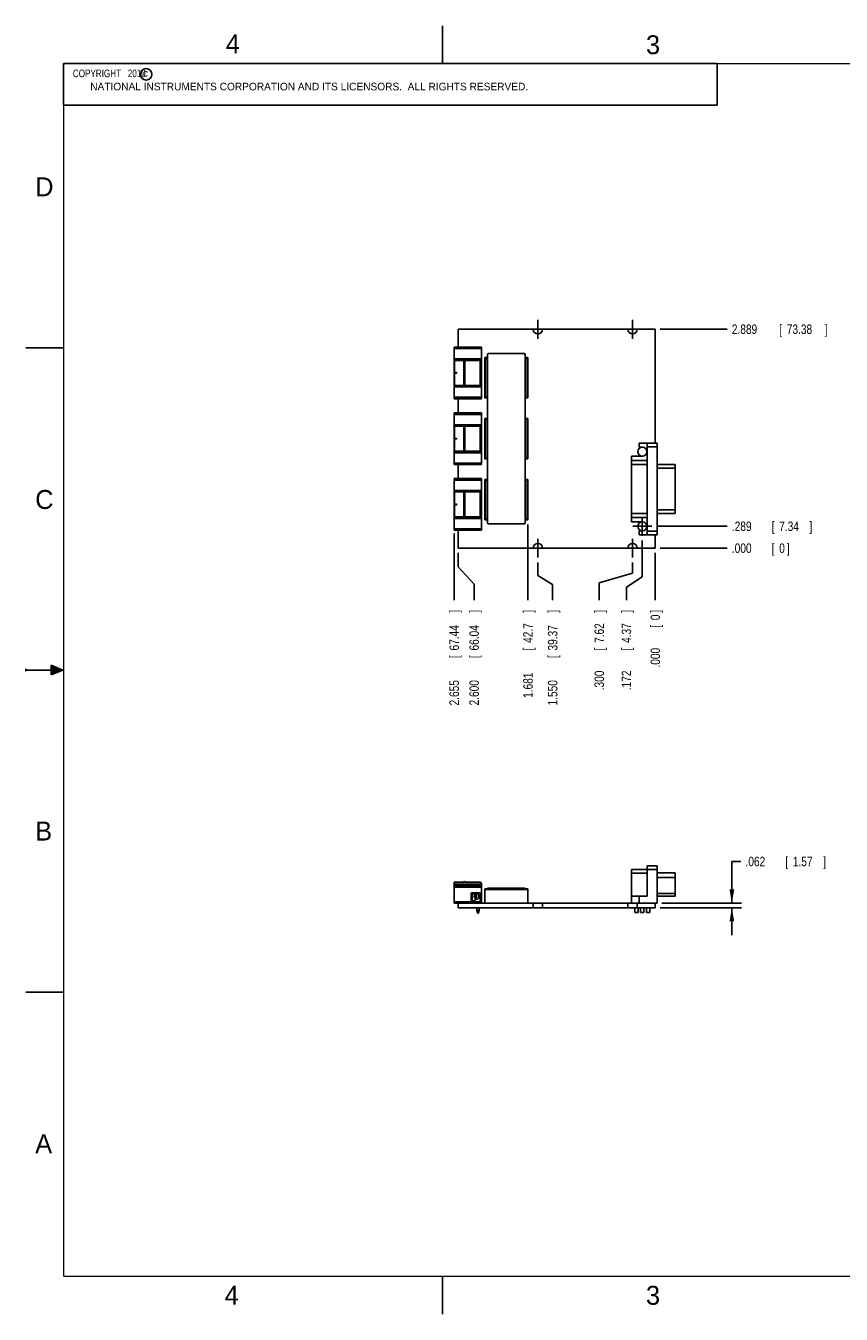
# Model space of a CAD drawing. Header units: inches. Extents: x 0 to 22, y 0 to 17.
# Tile 1 of 8: x 0 to 10.8, y 0 to 17. Entities that reach past the tile are written whole.
import ezdxf

# ---------------------------------------------------------------- set-up
doc = ezdxf.new("R2010")
doc.units = ezdxf.units.IN
doc.header["$LTSCALE"] = 1.21
doc.header["$MEASUREMENT"] = 0
doc.linetypes.add('CENTER', pattern=[0.6, 0.375, -0.075, 0.075, -0.075])
doc.layers.get('0').update_dxf_attribs({"linetype": 'CONTINUOUS'})
doc.layers.add('DEFAULT_1', color=7, linetype='CENTER')
doc.layers.add('DIMENSIONS', color=7, linetype='CONTINUOUS')
doc.styles.get("Standard").update_dxf_attribs({"font": 'txt', "width": 0.8})
doc.dimstyles.new('DIMSTYLE_1', dxfattribs={"dimtxt": 0.125, "dimasz": 0.18, "dimexe": 0.18, "dimexo": 0.0625, "dimgap": 0.09, "dimtad": 0, "dimtih": 1, "dimtoh": 1, "dimdec": 3, "dimzin": 4, "dimdsep": 46, "dimtxsty": 'STANDARD', "dimblk": '_FILLED', "dimblk1": '_FILLED', "dimblk2": '_FILLED', "dimcen": 0.09, "dimadec": 0, "dimazin": 0, "dimtp": 0.01, "dimtm": 0.01, "dimtfac": 1, "dimtdec": 3, "dimtofl": 0, "dimtmove": 0, "dimatfit": 3, "dimldrblk": '_FILLED', "dimfxl": 1, "dimtolj": 1, "dimtzin": 4, "dimarcsym": 0})
doc.dimstyles.new('DIMSTYLE_2', dxfattribs={"dimtxt": 0.125, "dimasz": 0.18, "dimexe": 0.18, "dimexo": 0.0625, "dimgap": 0.09, "dimtad": 0, "dimtih": 1, "dimtoh": 1, "dimdec": 3, "dimzin": 4, "dimdsep": 46, "dimtxsty": 'STANDARD', "dimblk": '_FILLED', "dimblk1": '_FILLED', "dimblk2": '_FILLED', "dimcen": 0.09, "dimadec": 0, "dimazin": 0, "dimtp": 0.01, "dimtm": 0.01, "dimtfac": 1, "dimtdec": 3, "dimtofl": 0, "dimtmove": 0, "dimatfit": 3, "dimldrblk": '_FILLED', "dimfxl": 1, "dimtolj": 1, "dimtzin": 4, "dimarcsym": 0})

# ---------------------------------------------------------------- blocks, each defined once
blk = doc.blocks.new('*D0')
at = {"layer": 'DIMENSIONS', "color": 2, "linetype": 'CONTINUOUS'}
blk.add_line((8.373, 12.996), (9.259, 12.996), dxfattribs=at)
at = {"layer": 'DIMENSIONS', "color": 2, "linetype": 'CONTINUOUS', "width": 0.8}
for s, p in [('2.889', (9.321, 12.934)), ('[', (9.946, 12.934)), ('73.38', (10.046, 12.934)), (']', (10.546, 12.934))]:
    blk.add_text(s, height=0.125, dxfattribs=at).set_placement(p)
blk = doc.blocks.new('_FILLED')
at = {"color": 0, "linetype": 'BYBLOCK'}
blk.add_solid([(0, 0), (-1, 0.174), (-1, -0.174)], dxfattribs=at)
blk = doc.blocks.new('*D1')
at = {"layer": 'DIMENSIONS', "color": 2, "linetype": 'CONTINUOUS'}
blk.add_line((8.373, 10.107), (9.259, 10.107), dxfattribs=at)
at = {"layer": 'DIMENSIONS', "color": 2, "linetype": 'CONTINUOUS', "width": 0.8}
for s, p in [('.000', (9.321, 10.045)), ('[', (9.846, 10.045)), ('0', (9.946, 10.045)), (']', (10.046, 10.045))]:
    blk.add_text(s, height=0.125, dxfattribs=at).set_placement(p)
blk = doc.blocks.new('*D2')
at = {"layer": 'DIMENSIONS', "color": 2, "linetype": 'CONTINUOUS'}
for p, q in [((8.138, 10.209), (8.138, 9.729)), ((8.138, 9.729), (7.929, 9.593)), ((7.929, 9.593), (7.929, 9.42))]:
    blk.add_line(p, q, dxfattribs=at)
at = {"layer": 'DIMENSIONS', "color": 2, "linetype": 'CONTINUOUS', "width": 0.8}
for s, p in [(']', (7.991, 9.257)), ('4.37', (7.991, 8.857)), ('[', (7.991, 8.757)), ('.172', (7.991, 8.232))]:
    blk.add_text(s, height=0.125, rotation=90, dxfattribs=at).set_placement(p)
blk = doc.blocks.new('*D3')
at = {"layer": 'DIMENSIONS', "color": 2, "linetype": 'CONTINUOUS'}
blk.add_line((8.31, 10.045), (8.31, 9.42), dxfattribs=at)
at = {"layer": 'DIMENSIONS', "color": 2, "linetype": 'CONTINUOUS', "width": 0.8}
for s, p in [(']', (8.373, 9.257)), ('0', (8.373, 9.157)), ('[', (8.373, 9.057)), ('.000', (8.373, 8.532))]:
    blk.add_text(s, height=0.125, rotation=90, dxfattribs=at).set_placement(p)
blk = doc.blocks.new('*D4')
at = {"layer": 'DIMENSIONS', "color": 2, "linetype": 'CONTINUOUS'}
blk.add_line((8.326, 10.396), (9.259, 10.396), dxfattribs=at)
at = {"layer": 'DIMENSIONS', "color": 2, "linetype": 'CONTINUOUS', "width": 0.8}
for s, p in [('.289', (9.321, 10.334)), ('[', (9.846, 10.334)), ('7.34', (9.946, 10.334)), (']', (10.346, 10.334))]:
    blk.add_text(s, height=0.125, dxfattribs=at).set_placement(p)
blk = doc.blocks.new('*D5')
at = {"layer": 'DIMENSIONS', "color": 2, "linetype": 'CONTINUOUS'}
for p, q in [((8.01, 9.92), (8.01, 9.777)), ((8.01, 9.777), (7.57, 9.651)), ((7.57, 9.651), (7.57, 9.42))]:
    blk.add_line(p, q, dxfattribs=at)
at = {"layer": 'DIMENSIONS', "color": 2, "linetype": 'CONTINUOUS', "width": 0.8}
for s, p in [(']', (7.633, 9.257)), ('7.62', (7.633, 8.857)), ('[', (7.633, 8.757)), ('.300', (7.633, 8.232))]:
    blk.add_text(s, height=0.125, rotation=90, dxfattribs=at).set_placement(p)
blk = doc.blocks.new('*D6')
at = {"layer": 'DIMENSIONS', "color": 2, "linetype": 'CONTINUOUS'}
for p, q in [((6.76, 9.92), (6.76, 9.745)), ((6.76, 9.745), (6.955, 9.627)), ((6.955, 9.627), (6.955, 9.42))]:
    blk.add_line(p, q, dxfattribs=at)
at = {"layer": 'DIMENSIONS', "color": 2, "linetype": 'CONTINUOUS', "width": 0.8}
for s, p in [(']', (7.018, 9.257)), ('39.37', (7.018, 8.757)), ('[', (7.018, 8.657)), ('1.550', (7.018, 8.032))]:
    blk.add_text(s, height=0.125, rotation=90, dxfattribs=at).set_placement(p)
blk = doc.blocks.new('*D7')
at = {"layer": 'DIMENSIONS', "color": 2, "linetype": 'CONTINUOUS'}
blk.add_line((6.629, 10.42), (6.629, 9.42), dxfattribs=at)
at = {"layer": 'DIMENSIONS', "color": 2, "linetype": 'CONTINUOUS', "width": 0.8}
for s, p in [(']', (6.692, 9.257)), ('42.7', (6.692, 8.857)), ('[', (6.692, 8.757)), ('1.681', (6.692, 8.132))]:
    blk.add_text(s, height=0.125, rotation=90, dxfattribs=at).set_placement(p)
blk = doc.blocks.new('*D8')
at = {"layer": 'DIMENSIONS', "color": 2, "linetype": 'CONTINUOUS'}
for p, q in [((5.71, 10.045), (5.71, 9.863)), ((5.71, 9.863), (5.919, 9.633)), ((5.919, 9.633), (5.919, 9.42))]:
    blk.add_line(p, q, dxfattribs=at)
at = {"layer": 'DIMENSIONS', "color": 2, "linetype": 'CONTINUOUS', "width": 0.8}
for s, p in [(']', (5.981, 9.257)), ('66.04', (5.981, 8.757)), ('[', (5.981, 8.657)), ('2.600', (5.981, 8.032))]:
    blk.add_text(s, height=0.125, rotation=90, dxfattribs=at).set_placement(p)
blk = doc.blocks.new('*D9')
at = {"layer": 'DIMENSIONS', "color": 2, "linetype": 'CONTINUOUS'}
blk.add_line((5.655, 10.301), (5.655, 9.42), dxfattribs=at)
at = {"layer": 'DIMENSIONS', "color": 2, "linetype": 'CONTINUOUS', "width": 0.8}
for s, p in [(']', (5.718, 9.257)), ('67.44', (5.718, 8.757)), ('[', (5.718, 8.657)), ('2.655', (5.718, 8.032))]:
    blk.add_text(s, height=0.125, rotation=90, dxfattribs=at).set_placement(p)
blk = doc.blocks.new('*D10')
at = {"layer": 'DIMENSIONS', "color": 2, "linetype": 'CONTINUOUS'}
for p, q in [((9.321, 5.424), (9.321, 5.974)), ((9.321, 5.974), (9.439, 5.974)), ((8.373, 5.362), (9.446, 5.362)), ((8.398, 5.424), (9.446, 5.424)), ((9.321, 5.362), (9.321, 5.002))]:
    blk.add_line(p, q, dxfattribs=at)
at = {"layer": 'DIMENSIONS', "color": 2, "linetype": 'CONTINUOUS', "xscale": 0.18, "yscale": 0.18, "zscale": 0.18}
for p, rotation in [((9.321, 5.424), 270), ((9.321, 5.362), 90)]:
    blk.add_blockref('_FILLED', p, dxfattribs=dict(at, rotation=rotation))
at = {"layer": 'DIMENSIONS', "color": 2, "linetype": 'CONTINUOUS', "width": 0.8}
for s, p in [('.062', (9.501, 5.911)), ('[', (10.026, 5.911)), ('1.57', (10.126, 5.911)), (']', (10.526, 5.911))]:
    blk.add_text(s, height=0.125, dxfattribs=at).set_placement(p)

msp = doc.modelspace()

# ---------------------------------------------------------------- hatches: boundary and pattern name
at = {"linetype": 'CONTINUOUS'}
msp.add_hatch(color=2, dxfattribs=at).paths.add_polyline_path([(0.3337, 8.5625), (0.49, 8.5), (0.3337, 8.4375)])

# ---------------------------------------------------------------- linework, layer by layer
at = {"color": 2, "linetype": 'CONTINUOUS'}
for p, q in [((5.5, 16.5), (5.5, 17)), ((0.4999, 16.5), (9.1249, 16.5)), ((0.4999, 16.5), (0.4999, 15.9531)), ((9.1249, 16.5), (9.1249, 15.9531)), ((0.4999, 15.9531), (9.1249, 15.9531)), ((0, 12.75), (0.5, 12.75)), ((0, 8.515), (0, 8.485)), ((0.3337, 8.4375), (0.3337, 8.5625)), ((0.3337, 8.5625), (0.49, 8.5)), ((0.49, 8.5), (0, 8.5)), ((0.49, 8.5), (0.3337, 8.4375)), ((0, 4.25), (0.5, 4.25)), ((5.5, 0), (5.5, 0.5))]:
    msp.add_line(p, q, dxfattribs=at)
at = {"color": 7, "linetype": 'CONTINUOUS'}
for p, q in [((5.71, 12.9964), (5.71, 12.7602)), ((6.6975, 12.9964), (5.71, 12.9964)), ((7.9475, 12.9964), (6.8225, 12.9964)), ((8.31, 12.9964), (8.0725, 12.9964)), ((8.31, 11.4949), (8.31, 12.9964)), ((5.655, 12.0791), (5.655, 12.7602)), ((6.0172, 12.7602), (5.655, 12.7602)), ((6.0172, 12.0791), (6.0172, 12.7602)), ((5.655, 12.7405), (6.0172, 12.7405)), ((6.0172, 12.6047), (5.655, 12.6047)), ((5.655, 12.585), (6.0172, 12.585)), ((5.659, 12.4275), (5.659, 12.585)), ((5.781, 12.2543), (5.781, 12.585)), ((5.7889, 12.585), (5.7889, 12.2543)), ((5.7968, 12.2543), (5.7968, 12.585)), ((5.9976, 12.585), (5.9976, 12.2543)), ((6.06, 12.6218), (6.06, 12.0908)), ((6.0945, 12.6218), (6.06, 12.6218)), ((6.07, 12.6118), (6.07, 12.1008)), ((6.0945, 12.6118), (6.07, 12.6118)), ((6.0945, 12.6519), (6.0945, 10.4519)), ((6.5695, 12.6769), (6.1195, 12.6769)), ((6.5945, 10.4519), (6.5945, 12.6519)), ((6.629, 12.6218), (6.5945, 12.6218)), ((6.619, 12.6118), (6.5945, 12.6118)), ((6.619, 12.1008), (6.619, 12.6118)), ((6.629, 12.0908), (6.629, 12.6218)), ((5.659, 12.4275), (5.655, 12.4275)), ((5.655, 12.4196), (5.6846, 12.4275)), ((5.6846, 12.4117), (5.655, 12.4196)), ((5.655, 12.4117), (5.659, 12.4117)), ((5.659, 12.2543), (5.659, 12.4117)), ((5.6846, 12.4275), (5.6846, 12.4117)), ((5.655, 12.2543), (6.0172, 12.2543)), ((5.655, 12.2346), (6.0172, 12.2346)), ((6.0172, 12.0987), (5.655, 12.0987)), ((6.0172, 12.0791), (5.655, 12.0791)), ((5.71, 12.0791), (5.71, 11.8924)), ((6.06, 12.0908), (6.0945, 12.0908)), ((6.07, 12.1008), (6.0945, 12.1008)), ((6.5945, 12.1008), (6.619, 12.1008)), ((6.5945, 12.0908), (6.629, 12.0908)), ((5.655, 11.2113), (5.655, 11.8924)), ((6.0172, 11.8924), (5.655, 11.8924)), ((5.655, 11.8728), (6.0172, 11.8728)), ((6.0172, 11.7369), (5.655, 11.7369)), ((6.0172, 11.2113), (6.0172, 11.8924)), ((6.06, 11.8176), (6.06, 11.2866)), ((6.0945, 11.8176), (6.06, 11.8176)), ((6.07, 11.8076), (6.07, 11.2966)), ((6.0945, 11.8076), (6.07, 11.8076)), ((6.629, 11.8176), (6.5945, 11.8176)), ((6.619, 11.8076), (6.5945, 11.8076)), ((6.619, 11.2966), (6.619, 11.8076)), ((6.629, 11.2866), (6.629, 11.8176)), ((5.655, 11.7172), (6.0172, 11.7172)), ((5.659, 11.5598), (5.659, 11.7172)), ((5.781, 11.3865), (5.781, 11.7172)), ((5.7889, 11.7172), (5.7889, 11.3865)), ((5.7968, 11.3865), (5.7968, 11.7172)), ((5.9976, 11.7172), (5.9976, 11.3865)), ((5.659, 11.5598), (5.655, 11.5598)), ((5.655, 11.5519), (5.6846, 11.5598)), ((5.6846, 11.544), (5.655, 11.5519)), ((5.655, 11.544), (5.659, 11.544)), ((5.659, 11.3865), (5.659, 11.544)), ((5.6846, 11.5598), (5.6846, 11.544)), ((8.096, 11.4949), (8.335, 11.4949)), ((8.096, 11.4949), (8.096, 11.4404)), ((8.138, 11.4404), (8.096, 11.4404)), ((8.205, 10.2819), (8.205, 11.4949)), ((8.205, 11.4449), (8.335, 11.4449)), ((8.335, 10.2819), (8.335, 11.4949)), ((5.655, 11.3865), (6.0172, 11.3865)), ((5.655, 11.3669), (6.0172, 11.3669)), ((6.0172, 11.231), (5.655, 11.231)), ((6.06, 11.2866), (6.0945, 11.2866)), ((6.07, 11.2966), (6.0945, 11.2966)), ((6.5945, 11.2966), (6.619, 11.2966)), ((6.5945, 11.2866), (6.629, 11.2866)), ((7.996, 11.3204), (8.138, 11.3204)), ((7.996, 10.4564), (7.996, 11.3204)), ((7.996, 11.2634), (8.205, 11.2634)), ((6.0172, 11.2113), (5.655, 11.2113)), ((5.71, 11.2113), (5.71, 11.0247)), ((7.996, 11.2134), (8.205, 11.2134)), ((8.335, 11.2118), (8.571, 11.2118)), ((8.335, 11.1618), (8.571, 11.1618)), ((8.571, 11.2118), (8.571, 10.5651)), ((5.655, 10.3436), (5.655, 11.0247)), ((6.0172, 11.0247), (5.655, 11.0247)), ((5.655, 11.005), (6.0172, 11.005)), ((6.0172, 10.3436), (6.0172, 11.0247)), ((6.06, 11.0133), (6.06, 10.4823)), ((6.0945, 11.0133), (6.06, 11.0133)), ((6.07, 11.0033), (6.07, 10.4923)), ((6.0945, 11.0033), (6.07, 11.0033)), ((6.629, 11.0133), (6.5945, 11.0133)), ((6.619, 11.0033), (6.5945, 11.0033)), ((6.619, 10.4923), (6.619, 11.0033)), ((6.629, 10.4823), (6.629, 11.0133)), ((6.0172, 10.8692), (5.655, 10.8692)), ((5.655, 10.8495), (6.0172, 10.8495)), ((5.659, 10.6921), (5.659, 10.8495)), ((5.781, 10.5188), (5.781, 10.8495)), ((5.7889, 10.8495), (5.7889, 10.5188)), ((5.7968, 10.5188), (5.7968, 10.8495)), ((5.9976, 10.8495), (5.9976, 10.5188)), ((5.659, 10.6921), (5.655, 10.6921)), ((5.655, 10.6842), (5.6846, 10.6921)), ((5.6846, 10.6763), (5.655, 10.6842)), ((5.655, 10.6763), (5.659, 10.6763)), ((5.659, 10.5188), (5.659, 10.6763)), ((5.6846, 10.6921), (5.6846, 10.6763)), ((8.205, 10.5634), (7.996, 10.5634)), ((8.335, 10.6151), (8.571, 10.6151)), ((8.335, 10.5651), (8.571, 10.5651)), ((5.655, 10.5188), (6.0172, 10.5188)), ((5.655, 10.4991), (6.0172, 10.4991)), ((6.06, 10.4823), (6.0945, 10.4823)), ((6.07, 10.4923), (6.0945, 10.4923)), ((6.1195, 10.4269), (6.5695, 10.4269)), ((6.5945, 10.4923), (6.619, 10.4923)), ((6.5945, 10.4823), (6.629, 10.4823)), ((8.205, 10.5134), (7.996, 10.5134)), ((7.996, 10.4564), (8.138, 10.4564)), ((6.0172, 10.3633), (5.655, 10.3633)), ((6.0172, 10.3436), (5.655, 10.3436)), ((5.71, 10.3436), (5.71, 10.1074)), ((8.096, 10.3364), (8.138, 10.3364)), ((8.096, 10.2819), (8.096, 10.3364)), ((8.096, 10.2819), (8.335, 10.2819)), ((8.205, 10.3319), (8.335, 10.3319)), ((8.31, 10.1074), (8.31, 10.2819)), ((5.71, 10.1074), (6.6975, 10.1074)), ((6.8225, 10.1074), (7.9475, 10.1074)), ((8.0725, 10.1074), (8.31, 10.1074)), ((7.996, 5.8675), (8.335, 5.8675)), ((7.996, 5.4235), (7.996, 5.8675)), ((8.205, 5.8175), (7.996, 5.8175)), ((8.205, 5.9175), (8.335, 5.9175)), ((8.205, 5.5175), (8.205, 5.9175)), ((8.335, 5.4235), (8.335, 5.9175)), ((8.335, 5.826), (8.571, 5.826)), ((8.571, 5.826), (8.571, 5.515)), ((5.655, 5.4235), (5.655, 5.6991)), ((5.655, 5.6991), (5.781, 5.6991)), ((6.0172, 5.6755), (5.655, 5.6755)), ((6.0172, 5.6558), (5.655, 5.6558)), ((5.655, 5.6361), (6.0172, 5.6361)), ((5.781, 5.6991), (5.781, 5.709)), ((5.781, 5.709), (5.7889, 5.709)), ((5.7968, 5.7011), (5.7968, 5.6991)), ((5.7968, 5.6991), (5.9976, 5.6991)), ((6.0172, 5.6794), (6.0172, 5.4235)), ((6.07, 5.6135), (6.619, 5.6135)), ((6.0945, 5.6235), (6.0945, 5.6135)), ((6.0945, 5.6235), (6.5945, 5.6235)), ((6.1195, 5.6235), (6.1195, 5.6135)), ((6.5695, 5.6235), (6.5695, 5.6135)), ((6.5945, 5.6235), (6.5945, 5.6135)), ((8.335, 5.7626), (8.571, 5.7626)), ((6.0172, 5.4432), (5.655, 5.4432)), ((5.8794, 5.553), (5.8794, 5.4515)), ((5.8877, 5.5613), (5.9893, 5.5613)), ((5.8929, 5.5423), (5.8929, 5.4622)), ((5.9258, 5.5485), (5.8991, 5.5485)), ((5.9258, 5.456), (5.8991, 5.456)), ((5.932, 5.5329), (5.932, 5.5423)), ((5.932, 5.4893), (5.932, 5.4622)), ((5.9407, 5.5423), (5.9407, 5.5329)), ((5.9407, 5.4799), (5.9407, 5.4893)), ((5.9469, 5.5485), (5.9474, 5.5485)), ((5.9474, 5.4736), (5.9469, 5.4736)), ((5.9976, 5.4515), (5.9976, 5.553)), ((6.06, 5.4235), (6.06, 5.6035)), ((6.06, 5.6035), (6.629, 5.6035)), ((6.629, 5.4235), (6.629, 5.6035)), ((7.996, 5.5175), (8.205, 5.5175)), ((8.096, 5.4235), (8.096, 5.5175)), ((8.335, 5.5516), (8.571, 5.5516)), ((8.335, 5.515), (8.571, 5.515)), ((5.655, 5.4235), (8.335, 5.4235)), ((5.71, 5.3615), (5.71, 5.4235)), ((5.71, 5.3615), (8.31, 5.3615)), ((5.9542, 5.329), (5.9542, 5.3615)), ((5.9648, 5.2897), (5.9542, 5.329)), ((5.9542, 5.329), (5.9857, 5.329)), ((5.9752, 5.2897), (5.9648, 5.2897)), ((5.9752, 5.2897), (5.9857, 5.329)), ((5.9857, 5.329), (5.9857, 5.3615)), ((6.6975, 5.3615), (6.6975, 5.4235)), ((6.8225, 5.3615), (6.8225, 5.4235)), ((7.9475, 5.3615), (7.9475, 5.4235)), ((8.0395, 5.3615), (8.0395, 5.2985)), ((8.0825, 5.2985), (8.0395, 5.2985)), ((8.0725, 5.3615), (8.0725, 5.4235)), ((8.0825, 5.3615), (8.0825, 5.2985)), ((8.1165, 5.3615), (8.1165, 5.2985)), ((8.1595, 5.2985), (8.1165, 5.2985)), ((8.1595, 5.3615), (8.1595, 5.2985)), ((8.193, 5.3615), (8.193, 5.2985)), ((8.236, 5.2985), (8.193, 5.2985)), ((8.236, 5.3615), (8.236, 5.2985)), ((8.31, 5.3615), (8.31, 5.4235))]:
    msp.add_line(p, q, dxfattribs=at)
at = {"color": 7, "linetype": 'CONTINUOUS', "const_width": 0.02}
for points in [[(0.5, 16.5), (0.5, 0.5)], [(21.5, 16.5), (0.5, 16.5)], [(0.5, 0.5), (21.5, 0.5)]]:
    msp.add_lwpolyline(points, dxfattribs=at)
at = {"color": 2, "linetype": 'CONTINUOUS'}
msp.add_circle((1.5893, 16.359), 0.0754, dxfattribs=at)
at = {"color": 7, "linetype": 'CONTINUOUS'}
for centre, radius in [((8.138, 11.3804), 0.06), ((8.138, 10.3964), 0.06), ((5.9363, 5.5111), 0.00899)]:
    msp.add_circle(centre, radius, dxfattribs=at)
for centre, radius, start, end in [((6.76, 12.9964), 0.0625, 180, 360), ((8.01, 12.9964), 0.0625, 180, 360), ((6.1195, 12.6519), 0.025, 90, 180), ((6.5695, 12.6519), 0.025, 0, 90), ((6.1195, 10.4519), 0.025, 180, 270), ((6.5695, 10.4519), 0.025, 270, 360), ((6.76, 10.1074), 0.0625, 0, 180), ((8.01, 10.1074), 0.0625, 0, 180), ((5.659, 5.6952), 0.00394, 90, 180), ((5.7889, 5.7011), 0.00787, 0, 90), ((5.9976, 5.6794), 0.0197, 0, 90), ((6.07, 5.6035), 0.01, 90, 180), ((6.619, 5.6035), 0.01, 0, 90), ((5.8877, 5.553), 0.0083, 90, 180), ((5.8877, 5.4515), 0.0083, 180, 270), ((5.8991, 5.5423), 0.00622, 90, 180), ((5.8991, 5.4622), 0.00622, 180, 270), ((5.9363, 5.5111), 0.018, 115.88492, 244.11508), ((5.9258, 5.5423), 0.00622, 0, 90), ((5.9258, 5.4622), 0.00622, 270, 360), ((5.9258, 5.5329), 0.00622, 295.88492, 360), ((5.9258, 5.4893), 0.00622, 0, 64.11508), ((5.9469, 5.5423), 0.00622, 90, 180), ((5.9469, 5.5329), 0.00622, 180, 244.11508), ((5.9469, 5.4893), 0.00622, 115.88492, 180), ((5.9469, 5.4799), 0.00622, 180, 270), ((5.9363, 5.5111), 0.018, 295.88492, 64.11508), ((5.9474, 5.5111), 0.0374, 270, 90), ((5.9893, 5.553), 0.0083, 0, 90), ((5.9893, 5.4515), 0.0083, 270, 360)]:
    msp.add_arc(centre, radius, start, end, dxfattribs=at)
for points in [[(6.06, 12.6218), (6.0601, 12.6218), (6.0603, 12.6216), (6.0607, 12.6212), (6.0614, 12.6205), (6.0624, 12.6194), (6.0638, 12.618), (6.0656, 12.6163), (6.0677, 12.6141), (6.0692, 12.6126), (6.07, 12.6118)], [(6.629, 12.6218), (6.629, 12.6218), (6.6288, 12.6216), (6.6284, 12.6212), (6.6277, 12.6205), (6.6266, 12.6194), (6.6252, 12.618), (6.6234, 12.6163), (6.6213, 12.6141), (6.6198, 12.6126), (6.619, 12.6118)], [(6.06, 12.0908), (6.0601, 12.0909), (6.0603, 12.0911), (6.0607, 12.0915), (6.0614, 12.0922), (6.0624, 12.0932), (6.0638, 12.0947), (6.0656, 12.0964), (6.0677, 12.0985), (6.0692, 12.1), (6.07, 12.1008)], [(6.629, 12.0908), (6.629, 12.0909), (6.6288, 12.0911), (6.6284, 12.0915), (6.6277, 12.0922), (6.6266, 12.0932), (6.6252, 12.0947), (6.6234, 12.0964), (6.6213, 12.0985), (6.6198, 12.1), (6.619, 12.1008)], [(6.06, 11.8176), (6.0601, 11.8175), (6.0603, 11.8174), (6.0607, 11.8169), (6.0614, 11.8162), (6.0624, 11.8152), (6.0638, 11.8138), (6.0656, 11.812), (6.0677, 11.8099), (6.0692, 11.8084), (6.07, 11.8076)], [(6.629, 11.8176), (6.629, 11.8175), (6.6288, 11.8174), (6.6284, 11.8169), (6.6277, 11.8162), (6.6266, 11.8152), (6.6252, 11.8138), (6.6234, 11.812), (6.6213, 11.8099), (6.6198, 11.8084), (6.619, 11.8076)], [(6.06, 11.2866), (6.0601, 11.2866), (6.0603, 11.2868), (6.0607, 11.2872), (6.0614, 11.2879), (6.0624, 11.289), (6.0638, 11.2904), (6.0656, 11.2922), (6.0677, 11.2943), (6.0692, 11.2958), (6.07, 11.2966)], [(6.629, 11.2866), (6.629, 11.2866), (6.6288, 11.2868), (6.6284, 11.2872), (6.6277, 11.2879), (6.6266, 11.289), (6.6252, 11.2904), (6.6234, 11.2922), (6.6213, 11.2943), (6.6198, 11.2958), (6.619, 11.2966)], [(6.06, 11.0133), (6.0601, 11.0133), (6.0603, 11.0131), (6.0607, 11.0127), (6.0614, 11.012), (6.0624, 11.0109), (6.0638, 11.0095), (6.0656, 11.0077), (6.0677, 11.0056), (6.0692, 11.0041), (6.07, 11.0033)], [(6.629, 11.0133), (6.629, 11.0133), (6.6288, 11.0131), (6.6284, 11.0127), (6.6277, 11.012), (6.6266, 11.0109), (6.6252, 11.0095), (6.6234, 11.0077), (6.6213, 11.0056), (6.6198, 11.0041), (6.619, 11.0033)], [(6.06, 10.4823), (6.0601, 10.4824), (6.0603, 10.4825), (6.0607, 10.483), (6.0614, 10.4837), (6.0624, 10.4847), (6.0638, 10.4861), (6.0656, 10.4879), (6.0677, 10.49), (6.0692, 10.4915), (6.07, 10.4923)], [(6.629, 10.4823), (6.629, 10.4824), (6.6288, 10.4825), (6.6284, 10.483), (6.6277, 10.4837), (6.6266, 10.4847), (6.6252, 10.4861), (6.6234, 10.4879), (6.6213, 10.49), (6.6198, 10.4915), (6.619, 10.4923)]]:
    msp.add_open_spline(points, degree=3, knots=[0, 0, 0, 0, 0.0131384, 0.0535248, 0.1241066, 0.2284984, 0.3689341, 0.5465479, 0.7610395, 1, 1, 1, 1], dxfattribs=at)
at = {"layer": 'DEFAULT_1', "color": 7, "linetype": 'CENTER'}
for p, q in [((6.76, 12.9964), (6.76, 13.1214)), ((8.01, 12.9964), (8.01, 13.1214)), ((6.76, 12.9964), (6.6975, 12.9964)), ((6.76, 12.9964), (6.76, 12.8714)), ((6.76, 12.9964), (6.8225, 12.9964)), ((8.01, 12.9964), (7.9475, 12.9964)), ((8.01, 12.9964), (8.01, 12.8714)), ((8.01, 12.9964), (8.0725, 12.9964)), ((8.138, 10.3964), (8.0129, 10.3964)), ((8.138, 10.3964), (8.138, 10.5215)), ((8.138, 10.3964), (8.2631, 10.3964)), ((8.138, 10.3964), (8.138, 10.2713)), ((6.76, 10.1074), (6.76, 10.2324)), ((8.01, 10.1074), (8.01, 10.2324)), ((6.76, 10.1074), (6.6975, 10.1074)), ((6.76, 10.1074), (6.8225, 10.1074)), ((6.76, 10.1074), (6.76, 9.9824)), ((8.01, 10.1074), (7.9475, 10.1074)), ((8.01, 10.1074), (8.0725, 10.1074)), ((8.01, 10.1074), (8.01, 9.9824))]:
    msp.add_line(p, q, dxfattribs=at)

# ---------------------------------------------------------------- texts
at = {"color": 2, "linetype": 'CONTINUOUS'}
for s, height, p in [('4', 0.25, (2.64, 16.6369)), ('3', 0.25, (8.1875, 16.625)), ('c', 0.1, (1.5463, 16.328)), ('NATIONAL INSTRUMENTS CORPORATION AND ITS LICENSORS.  ALL RIGHTS RESERVED.', 0.1, (0.851, 16.1482)), ('D', 0.25, (0.125, 14.75)), ('C', 0.25, (0.125, 10.625)), ('B', 0.25, (0.125, 6.25)), ('A', 0.25, (0.125, 2.125)), ('4', 0.25, (2.625, 0.125)), ('3', 0.25, (8.1875, 0.125))]:
    msp.add_text(s, height=height, dxfattribs=at).set_placement(p)
at = {"color": 2, "linetype": 'CONTINUOUS', "insert": (0.5624, 16.4219), "char_height": 0.1, "width": 1.44, "attachment_point": 1}
msp.add_mtext('  COPYRIGHT   2010', dxfattribs=at)

# ---------------------------------------------------------------- dimensions: what is measured, and where the dimension line sits
at = {"layer": 'DIMENSIONS', "color": 2, "linetype": 'CONTINUOUS'}
for feature_location, offset, dtype, origin, picture, middle in [((8.3725, 12.9964), (0.886, 0), 0, (8.31, 10.1074), '*D0', (9.9835, 12.9964)), ((6.629, 10.4198), (0, -0.9999), 1, (8.31, 10.4823), '*D7', (6.629, 8.7449)), ((8.3256, 10.3964), (0.9329, 0), 0, (8.2631, 10.1074), '*D4', (9.8835, 10.3964)), ((5.655, 10.3008), (0, -0.8809), 1, (8.31, 10.3633), '*D9', (5.655, 8.6949)), ((8.138, 10.2088), (-0.209, -0.7889), 0, (8.31, 10.1074), '*D2', (7.929, 8.7949)), ((5.7100334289, 10.0449051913), (0.2087654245, -0.625), 0, (8.3100334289, 10.1074051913), '*D8', (5.9187988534, 8.6949051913)), ((8.3100334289, 10.0449051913), (0, -0.625), 1, (8.3100334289, 10.1074051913), '*D3', (8.3100334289, 8.9449051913)), ((8.3725334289, 10.1074051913), (0.886, 0), 0, (8.3100334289, 10.1074051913), '*D1', (9.7335334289, 10.1074051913)), ((6.7600334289, 9.9198801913), (0.195283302, -0.499975), 0, (8.3100334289, 9.9823801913), '*D6', (6.9553167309, 8.6949051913)), ((8.0100334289, 9.9198801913), (-0.4398660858, -0.499975), 0, (8.3100334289, 9.9823801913), '*D5', (7.5701673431, 8.7949051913))]:
    dim = msp.add_ordinate_dim(feature_location=feature_location, offset=offset, dtype=dtype, origin=origin, dimstyle='DIMSTYLE_1', dxfattribs=at)
    dim.commit()
    dim.dimension.update_dxf_attribs({"geometry": picture, "text_midpoint": middle})
dim = msp.add_linear_dim(base=(9.321, 5.4235), p1=(8.3725, 5.3615), p2=(8.3975, 5.4235), angle=90, dimstyle='DIMSTYLE_2', dxfattribs=at)
dim.commit()
dim.dimension.update_dxf_attribs({"geometry": '*D10', "text_midpoint": (10.0635, 5.9735), "dimtype": 160})

doc.saveas('drawing.dxf')
